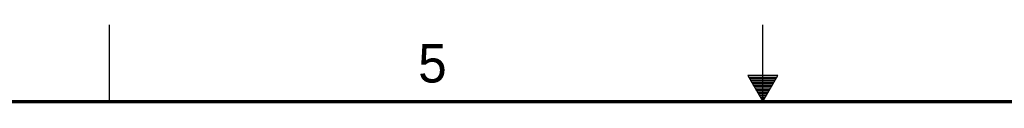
# Model space of a CAD drawing. Header units: inches. Extents: x 0 to 34, y 0 to 22.
# Tile 42 of 51: x 12.2 to 18.6, y 21.5 to 22. Entities that reach past the tile are written whole.
import ezdxf

# ---------------------------------------------------------------- set-up
doc = ezdxf.new("R2010")
doc.units = ezdxf.units.IN
doc.header["$LTSCALE"] = 1.87
doc.header["$MEASUREMENT"] = 0
doc.layers.get('0').update_dxf_attribs({"linetype": 'CONTINUOUS'})
doc.styles.add('TEXTSTYLE_2', font='txt')

msp = doc.modelspace()

# ---------------------------------------------------------------- linework, layer by layer
at = {"color": 2, "linetype": 'CONTINUOUS'}
for p, q in [((12.75, 21.5), (12.75, 22)), ((17, 21.5), (17, 22)), ((16.902, 21.6697), (17, 21.5)), ((17.098, 21.6697), (16.902, 21.6697)), ((16.9076, 21.66), (17.0924, 21.66)), ((17, 21.5), (17.098, 21.6697)), ((16.9134, 21.65), (17.0866, 21.65)), ((16.9192, 21.64), (17.0808, 21.64)), ((16.925, 21.63), (17.0751, 21.63)), ((16.9307, 21.62), (17.0693, 21.62)), ((16.9365, 21.61), (17.0635, 21.61)), ((16.9423, 21.6), (17.0578, 21.6)), ((16.9481, 21.59), (17.052, 21.59)), ((16.9538, 21.58), (17.0462, 21.58)), ((16.9596, 21.57), (17.0404, 21.57)), ((16.9654, 21.56), (17.0347, 21.56)), ((16.9712, 21.55), (17.0289, 21.55)), ((16.9769, 21.54), (17.0231, 21.54)), ((16.9827, 21.53), (17.0173, 21.53)), ((16.9885, 21.52), (17.0116, 21.52)), ((16.9942, 21.51), (17.0058, 21.51))]:
    msp.add_line(p, q, dxfattribs=at)
at = {"color": 7, "linetype": 'CONTINUOUS', "const_width": 0.02}
msp.add_lwpolyline([(33.5, 21.5), (0.5, 21.5)], dxfattribs=at)

# ---------------------------------------------------------------- texts
at = {"color": 2, "linetype": 'CONTINUOUS', "insert": (14.7577, 21.8747), "char_height": 0.25, "width": 0.25, "attachment_point": 1, "line_spacing_factor": 0.9, "style": 'TEXTSTYLE_2'}
msp.add_mtext('5', dxfattribs=at)

doc.saveas('drawing.dxf')
